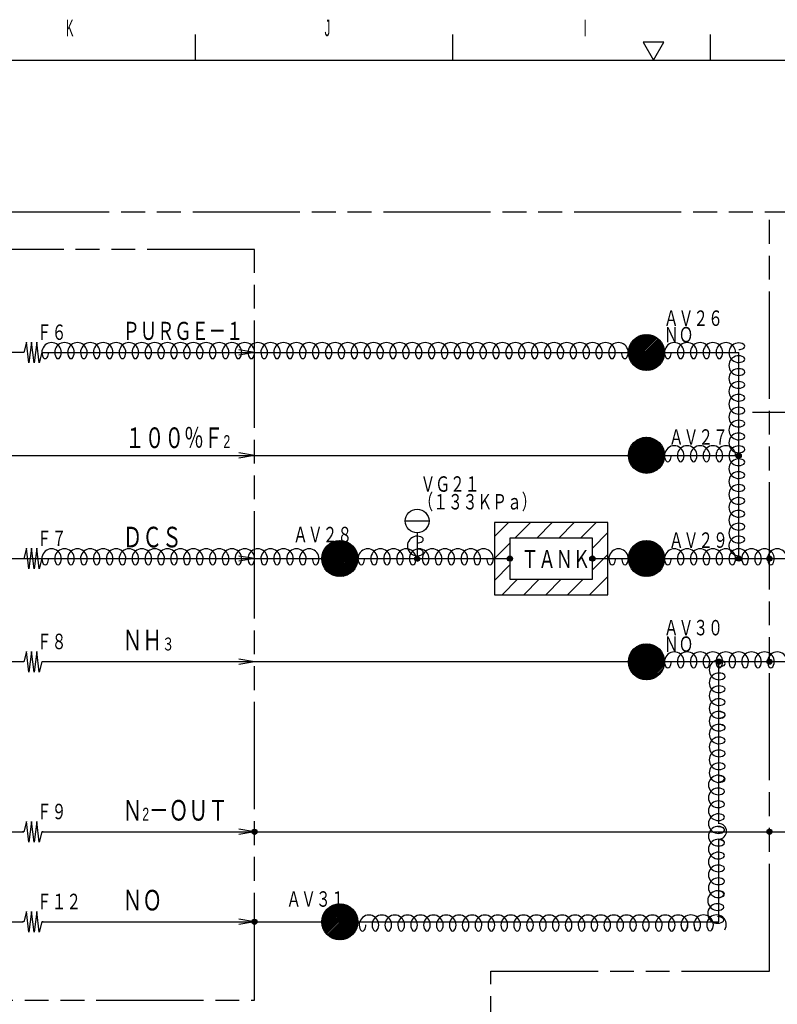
# Model space of a CAD drawing. Header units: millimetres. Extents: x 0 to 840, y 0 to 591.
# Tile 6 of 27: x 297 to 444, y 399 to 590. Entities that reach past the tile are written whole.
import ezdxf

# ---------------------------------------------------------------- set-up
doc = ezdxf.new("R2010")
doc.units = ezdxf.units.MM
doc.header["$LTSCALE"] = 46.255
doc.linetypes.add('PHANTOM', pattern=[0.8, 0.45, -0.05, 0.1, -0.05, 0.1, -0.05])
doc.layers.get('0').update_dxf_attribs({"linetype": 'CONTINUOUS'})
for name, color, linetype in [('0001_01', 7, 'CONTINUOUS'), ('0001_03', 7, 'CONTINUOUS'), ('0001_04', 7, 'CONTINUOUS'), ('0013_01', 7, 'CONTINUOUS'), ('0013_08', 7, 'CONTINUOUS'), ('0510_HCD_02', 7, 'CONTINUOUS')]:
    doc.layers.add(name, color=color, linetype=linetype)
doc.styles.get("Standard").update_dxf_attribs({"font": 'txt', "width": 0.5})
doc.styles.add('TEXTSTYLE_2', font='txt', dxfattribs={"width": 0.7})

msp = doc.modelspace()

# ---------------------------------------------------------------- linework, layer by layer
at = {"color": 2, "linetype": 'Continuous'}
for p, q in [((331, 587), (331, 582)), ((381, 587), (381, 582)), ((431, 587), (431, 582)), ((418, 585.46), (420, 582)), ((422, 585.46), (418, 585.46)), ((420, 582), (422, 585.46))]:
    msp.add_line(p, q, dxfattribs=at)
at = {"color": 7, "linetype": 'Continuous'}
msp.add_line((25, 582), (831, 582), dxfattribs=at)
at = {"layer": '0001_01', "color": 2, "linetype": 'PHANTOM'}
for p, q in [((34.52, 552.59), (586.18, 552.59)), ((442.48, 405.28), (442.48, 552.59)), ((388.41, 157.59), (388.41, 405.28)), ((388.41, 405.28), (442.48, 405.28))]:
    msp.add_line(p, q, dxfattribs=at)
at = {"layer": '0001_01', "color": 2, "linetype": 'Continuous'}
for p, q in [((298.27, 527.29), (297.77, 525.29)), ((298.77, 523.29), (298.27, 527.29)), ((299.27, 527.29), (298.77, 523.29)), ((299.77, 523.29), (299.27, 527.29)), ((300.27, 527.29), (299.77, 523.29)), ((300.77, 523.29), (300.27, 527.29)), ((297.77, 525.29), (54.52, 525.29)), ((301.27, 525.29), (300.77, 523.29)), ((301.27, 525.29), (436.51, 525.29)), ((342.52, 525.29), (339.47, 525.79)), ((342.52, 525.29), (339.47, 524.78)), ((436.51, 485.29), (436.51, 525.29)), ((439.19, 513.67), (447.37, 513.67)), ((204.52, 505.29), (436.51, 505.29)), ((342.52, 505.29), (339.47, 505.79)), ((342.52, 505.29), (339.47, 504.78)), ((371.81, 492.59), (376.41, 492.59)), ((389.11, 492.29), (389.11, 478.29)), ((411.11, 492.29), (389.11, 492.29)), ((411.11, 478.29), (411.11, 492.29)), ((374.11, 490.29), (374.11, 485.29)), ((392.11, 489.29), (392.11, 481.29)), ((408.11, 489.29), (392.11, 489.29)), ((408.11, 481.29), (408.11, 489.29)), ((298.27, 487.29), (297.77, 485.29)), ((298.77, 483.29), (298.27, 487.29)), ((299.27, 487.29), (298.77, 483.29)), ((299.77, 483.29), (299.27, 487.29)), ((300.27, 487.29), (299.77, 483.29)), ((300.77, 483.29), (300.27, 487.29)), ((84.52, 485.29), (392.11, 485.29)), ((301.27, 485.29), (300.77, 483.29)), ((342.52, 485.29), (339.47, 485.79)), ((342.52, 485.29), (339.47, 484.78)), ((408.11, 485.29), (499.49, 485.29)), ((392.11, 481.29), (408.11, 481.29)), ((389.11, 478.29), (411.11, 478.29)), ((298.27, 467.29), (297.77, 465.29)), ((298.77, 463.29), (298.27, 467.29)), ((299.27, 467.29), (298.77, 463.29)), ((299.77, 463.29), (299.27, 467.29)), ((300.27, 467.29), (299.77, 463.29)), ((300.77, 463.29), (300.27, 467.29)), ((297.77, 465.29), (99.52, 465.29)), ((301.27, 465.29), (300.77, 463.29)), ((479.49, 465.29), (301.27, 465.29)), ((342.52, 465.29), (339.47, 465.79)), ((342.52, 465.29), (339.47, 464.78)), ((298.27, 434.29), (297.77, 432.29)), ((298.77, 430.29), (298.27, 434.29)), ((299.27, 434.29), (298.77, 430.29)), ((299.77, 430.29), (299.27, 434.29)), ((300.27, 434.29), (299.77, 430.29)), ((300.77, 430.29), (300.27, 434.29)), ((297.77, 432.29), (297.52, 432.29)), ((301.27, 432.29), (300.77, 430.29)), ((301.52, 432.29), (301.27, 432.29)), ((342.52, 432.29), (339.47, 432.8)), ((342.52, 432.29), (339.47, 431.79)), ((342.52, 432.29), (342.24, 432.29)), ((432.67, 414.84), (432.66, 430.85)), ((298.27, 416.84), (297.77, 414.84)), ((298.77, 412.84), (298.27, 416.84)), ((299.27, 416.84), (298.77, 412.84)), ((299.77, 412.84), (299.27, 416.84)), ((300.27, 416.84), (299.77, 412.84)), ((300.77, 412.84), (300.27, 416.84)), ((297.77, 414.84), (297.52, 414.84)), ((301.27, 414.84), (300.77, 412.84)), ((301.52, 414.84), (301.27, 414.84)), ((342.52, 414.84), (339.47, 415.35)), ((342.52, 414.84), (339.47, 414.33)), ((342.52, 414.84), (342.24, 414.84))]:
    msp.add_line(p, q, dxfattribs=at)
for centre, radius in [((418.61, 525.29), 3.5), ((418.61, 505.33), 3.5), ((436.51, 505.29), 0.5), ((374.11, 492.59), 2.3), ((359.11, 485.29), 3.5), ((418.61, 485.29), 3.5), ((374.11, 485.29), 0.5), ((392.11, 485.29), 0.5), ((408.11, 485.29), 0.5), ((436.51, 485.29), 0.5), ((442.48, 485.29), 0.5), ((418.61, 465.29), 3.5), ((432.68, 465.3), 0.5), ((442.48, 465.29), 0.5), ((342.52, 432.29), 0.5), ((442.48, 432.29), 0.5), ((359.11, 414.84), 3.5), ((342.52, 414.84), 0.5)]:
    msp.add_circle(centre, radius, dxfattribs=at)
msp.add_arc((432.66, 432.39), 1.5, 270, 90, dxfattribs=at)
at = {"layer": '0001_04', "color": 5, "linetype": 'Continuous'}
for p, q in [((415.11, 525.32), (418.57, 528.78)), ((415.12, 525.05), (418.85, 528.78)), ((415.13, 525.62), (418.27, 528.77)), ((415.14, 524.79), (419.1, 528.75)), ((415.17, 525.95), (417.94, 528.72)), ((415.19, 524.55), (419.34, 528.71)), ((415.24, 524.32), (419.57, 528.65)), ((415.27, 526.33), (417.57, 528.63)), ((415.31, 524.11), (419.78, 528.58)), ((415.39, 523.91), (419.99, 528.5)), ((415.45, 526.79), (417.1, 528.44)), ((415.48, 523.71), (420.18, 528.41)), ((415.58, 523.53), (420.36, 528.31)), ((415.69, 523.36), (420.54, 528.21)), ((415.81, 523.19), (420.71, 528.09)), ((415.93, 523.03), (420.86, 527.96)), ((416.06, 522.88), (421.01, 527.83)), ((416.21, 522.74), (421.15, 527.69)), ((416.36, 522.61), (421.29, 527.54)), ((416.51, 522.48), (421.41, 527.38)), ((416.68, 522.37), (421.53, 527.22)), ((416.85, 522.26), (421.64, 527.04)), ((417.04, 522.16), (421.74, 526.86)), ((417.23, 522.07), (421.83, 526.66)), ((417.43, 521.99), (421.91, 526.46)), ((417.65, 521.92), (421.97, 526.25)), ((417.87, 521.86), (422.03, 526.02)), ((418.11, 521.82), (422.07, 525.78)), ((418.37, 521.79), (422.1, 525.52)), ((418.64, 521.79), (422.11, 525.25)), ((418.94, 521.8), (422.09, 524.95)), ((419.27, 521.85), (422.05, 524.62)), ((419.65, 521.94), (421.95, 524.24)), ((420.12, 522.13), (421.77, 523.78)), ((421.06, 522.78), (421.11, 522.84)), ((415.11, 505.47), (418.47, 508.83)), ((415.11, 505.18), (418.75, 508.83)), ((415.13, 504.92), (419.02, 508.8)), ((415.14, 505.78), (418.16, 508.8)), ((415.17, 504.68), (419.26, 508.77)), ((415.2, 506.12), (417.82, 508.74)), ((415.22, 504.45), (419.49, 508.71)), ((415.29, 504.23), (419.71, 508.65)), ((415.32, 506.52), (417.41, 508.62)), ((415.36, 504.02), (419.92, 508.57)), ((415.45, 503.82), (420.11, 508.49)), ((415.55, 503.64), (420.3, 508.39)), ((415.56, 507.05), (416.89, 508.38)), ((415.65, 503.46), (420.48, 508.29)), ((415.76, 503.29), (420.65, 508.17)), ((415.89, 503.13), (420.81, 508.05)), ((416.02, 502.98), (420.96, 507.92)), ((416.15, 502.83), (421.1, 507.78)), ((416.3, 502.7), (421.24, 507.64)), ((416.46, 502.57), (421.37, 507.48)), ((416.62, 502.45), (421.49, 507.32)), ((416.79, 502.34), (421.6, 507.15)), ((416.97, 502.23), (421.7, 506.97)), ((417.16, 502.14), (421.8, 506.78)), ((417.36, 502.06), (421.88, 506.58)), ((417.57, 501.99), (421.95, 506.37)), ((417.79, 501.92), (422.01, 506.15)), ((418.03, 501.88), (422.06, 505.91)), ((418.28, 501.84), (422.09, 505.66)), ((418.54, 501.83), (422.11, 505.39)), ((418.83, 501.84), (422.1, 505.1)), ((419.15, 501.87), (422.07, 504.79)), ((419.51, 501.95), (421.99, 504.43)), ((436.01, 505.29), (436.5, 505.79)), ((436.02, 505.17), (436.63, 505.77)), ((436.04, 505.47), (436.33, 505.75)), ((436.06, 505.06), (436.73, 505.73)), ((436.12, 504.98), (436.82, 505.68)), ((436.19, 504.9), (436.89, 505.61)), ((436.27, 504.85), (436.95, 505.52)), ((436.37, 504.8), (436.99, 505.42)), ((436.49, 504.79), (437.01, 505.3)), ((436.66, 504.81), (436.99, 505.14)), ((419.94, 502.09), (421.85, 504)), ((420.54, 502.41), (421.53, 503.4)), ((389.11, 489.55), (391.85, 492.29)), ((393.09, 489.29), (396.09, 492.29)), ((397.33, 489.29), (400.33, 492.29)), ((401.58, 489.29), (404.58, 492.29)), ((405.82, 489.29), (408.82, 492.29)), ((408.11, 487.33), (411.11, 490.33)), ((355.61, 485.38), (359.02, 488.78)), ((355.61, 485.1), (359.3, 488.78)), ((355.63, 485.68), (358.71, 488.76)), ((355.64, 484.84), (359.56, 488.76)), ((355.68, 484.6), (359.8, 488.72)), ((355.69, 486.02), (358.37, 488.71)), ((355.73, 484.37), (360.03, 488.66)), ((355.8, 486.41), (357.98, 488.6)), ((355.8, 484.15), (360.24, 488.6)), ((355.88, 483.95), (360.45, 488.52)), ((355.96, 483.75), (360.64, 488.43)), ((356.01, 486.91), (357.49, 488.39)), ((356.06, 483.57), (360.83, 488.33)), ((356.17, 483.39), (361.01, 488.23)), ((356.28, 483.22), (361.17, 488.11)), ((356.41, 483.06), (361.33, 487.99)), ((356.54, 482.91), (361.48, 487.86)), ((356.68, 482.77), (361.63, 487.72)), ((356.83, 482.63), (361.76, 487.57)), ((356.98, 482.51), (361.89, 487.41)), ((357.15, 482.39), (362.01, 487.25)), ((389.11, 485.3), (392.11, 488.3)), ((415.11, 485.28), (418.61, 488.79)), ((415.12, 485.58), (418.32, 488.77)), ((415.12, 485.01), (418.88, 488.77)), ((415.15, 484.76), (419.14, 488.74)), ((415.16, 485.9), (417.99, 488.73)), ((415.19, 484.52), (419.38, 488.7)), ((415.25, 486.27), (417.62, 488.64)), ((415.25, 484.29), (419.6, 488.64)), ((415.32, 484.08), (419.81, 488.57)), ((415.4, 483.88), (420.02, 488.49)), ((415.42, 486.72), (417.17, 488.48)), ((415.5, 483.69), (420.21, 488.4)), ((415.6, 483.51), (420.39, 488.3)), ((415.71, 483.33), (420.56, 488.19)), ((415.82, 483.17), (420.73, 488.07)), ((415.84, 487.43), (416.46, 488.05)), ((415.95, 483.01), (420.88, 487.95)), ((416.08, 482.86), (421.03, 487.81)), ((416.23, 482.72), (421.17, 487.67)), ((416.38, 482.59), (421.3, 487.52)), ((416.54, 482.47), (421.43, 487.36)), ((416.7, 482.35), (421.54, 487.19)), ((357.32, 482.28), (362.12, 487.08)), ((357.5, 482.18), (362.22, 486.89)), ((357.69, 482.08), (362.31, 486.7)), ((357.89, 482), (362.39, 486.5)), ((358.11, 481.93), (362.46, 486.29)), ((358.33, 481.87), (362.52, 486.07)), ((358.57, 481.83), (362.57, 485.83)), ((358.82, 481.8), (362.6, 485.58)), ((359.09, 481.79), (362.61, 485.31)), ((373.61, 485.27), (374.13, 485.78)), ((373.63, 485.43), (373.97, 485.76)), ((373.63, 485.14), (374.25, 485.76)), ((373.67, 485.04), (374.35, 485.72)), ((373.73, 484.96), (374.43, 485.67)), ((373.8, 484.89), (374.5, 485.59)), ((373.89, 484.84), (374.56, 485.51)), ((373.99, 484.8), (374.6, 485.4)), ((374.12, 484.79), (374.61, 485.28)), ((391.61, 485.27), (392.13, 485.78)), ((391.63, 485.43), (391.97, 485.76)), ((391.63, 485.14), (392.25, 485.76)), ((391.67, 485.04), (392.35, 485.72)), ((391.73, 484.96), (392.43, 485.67)), ((391.8, 484.89), (392.5, 485.59)), ((391.89, 484.84), (392.56, 485.51)), ((391.99, 484.8), (392.6, 485.4)), ((392.12, 484.79), (392.61, 485.28)), ((407.61, 485.28), (408.12, 485.79)), ((407.63, 485.15), (408.24, 485.77)), ((407.64, 485.44), (407.95, 485.76)), ((407.67, 485.05), (408.34, 485.73)), ((407.72, 484.97), (408.43, 485.67)), ((407.79, 484.9), (408.5, 485.6)), ((407.88, 484.84), (408.55, 485.51)), ((407.98, 484.8), (408.59, 485.41)), ((408.11, 483.09), (411.11, 486.09)), ((408.11, 484.79), (408.61, 485.29)), ((416.88, 482.24), (421.65, 487.02)), ((417.06, 482.14), (421.75, 486.83)), ((417.26, 482.06), (421.84, 486.64)), ((417.46, 481.98), (421.92, 486.43)), ((417.68, 481.91), (421.98, 486.22)), ((417.91, 481.86), (422.04, 485.99)), ((418.15, 481.82), (422.08, 485.75)), ((418.41, 481.79), (422.1, 485.49)), ((418.68, 481.79), (422.11, 485.21)), ((436.01, 485.25), (436.54, 485.78)), ((436.02, 485.41), (436.39, 485.77)), ((436.03, 485.13), (436.66, 485.76)), ((436.08, 485.04), (436.76, 485.72)), ((436.14, 484.95), (436.84, 485.66)), ((436.21, 484.89), (436.91, 485.59)), ((436.3, 484.83), (436.96, 485.5)), ((436.4, 484.8), (437, 485.39)), ((436.53, 484.79), (437.01, 485.26)), ((441.98, 485.28), (442.48, 485.79)), ((442, 485.16), (442.61, 485.77)), ((442.01, 485.45), (442.31, 485.76)), ((442.04, 485.05), (442.71, 485.73)), ((442.09, 484.97), (442.79, 485.67)), ((442.16, 484.9), (442.87, 485.6)), ((442.25, 484.84), (442.92, 485.52)), ((442.35, 484.8), (442.96, 485.42)), ((442.47, 484.79), (442.98, 485.29)), ((359.38, 481.8), (362.6, 485.01)), ((359.71, 481.84), (362.56, 484.69)), ((360.07, 481.92), (362.47, 484.32)), ((360.52, 482.08), (362.31, 483.88)), ((374.3, 484.82), (374.57, 485.1)), ((389.11, 481.06), (392.11, 484.06)), ((392.3, 484.82), (392.57, 485.1)), ((408.28, 484.81), (408.58, 485.12)), ((418.99, 481.81), (422.09, 484.91)), ((419.32, 481.86), (422.04, 484.57)), ((419.71, 481.96), (421.93, 484.18)), ((420.19, 482.16), (421.73, 483.7)), ((436.72, 484.83), (436.96, 485.07)), ((442.64, 484.81), (442.95, 485.12)), ((361.19, 482.47), (361.93, 483.21)), ((407.55, 478.29), (411.11, 481.85)), ((390.58, 478.29), (393.58, 481.29)), ((394.82, 478.29), (397.82, 481.29)), ((399.06, 478.29), (402.06, 481.29)), ((403.3, 478.29), (406.3, 481.29)), ((415.11, 465.2), (418.69, 468.78)), ((415.12, 465.49), (418.41, 468.78)), ((415.13, 464.93), (418.96, 468.77)), ((415.15, 465.8), (418.09, 468.75)), ((415.16, 464.69), (419.21, 468.73)), ((415.21, 464.45), (419.44, 468.68)), ((415.22, 466.16), (417.73, 468.67)), ((415.27, 464.23), (419.66, 468.62)), ((415.35, 464.02), (419.87, 468.55)), ((415.36, 466.58), (417.31, 468.54)), ((415.43, 463.82), (420.07, 468.47)), ((415.52, 463.63), (420.26, 468.37)), ((415.63, 463.45), (420.44, 468.27)), ((415.65, 467.16), (416.74, 468.24)), ((415.74, 463.28), (420.61, 468.16)), ((415.86, 463.12), (420.77, 468.04)), ((415.99, 462.97), (420.93, 467.91)), ((416.12, 462.82), (421.07, 467.77)), ((416.27, 462.68), (421.21, 467.63)), ((416.42, 462.55), (421.34, 467.47)), ((416.58, 462.43), (421.46, 467.31)), ((416.75, 462.32), (421.58, 467.14)), ((416.93, 462.21), (421.68, 466.96)), ((417.12, 462.12), (421.78, 466.78)), ((417.32, 462.03), (421.86, 466.58)), ((417.52, 461.96), (421.94, 466.37)), ((417.74, 461.89), (422, 466.15)), ((417.98, 461.84), (422.05, 465.92)), ((418.22, 461.81), (422.09, 465.67)), ((418.48, 461.79), (422.11, 465.41)), ((418.77, 461.79), (422.11, 465.13)), ((419.08, 461.82), (422.08, 464.81)), ((419.43, 461.88), (422.01, 464.47)), ((432.19, 465.36), (432.62, 465.8)), ((432.19, 465.22), (432.76, 465.79)), ((432.22, 465.11), (432.87, 465.76)), ((432.27, 465.02), (432.96, 465.71)), ((432.28, 465.59), (432.39, 465.71)), ((432.33, 464.94), (433.04, 465.65)), ((432.41, 464.88), (433.1, 465.57)), ((432.51, 464.83), (433.15, 465.47)), ((432.62, 464.8), (433.18, 465.36)), ((432.77, 464.81), (433.18, 465.22)), ((441.98, 465.34), (442.42, 465.78)), ((441.99, 465.21), (442.56, 465.78)), ((442.02, 465.1), (442.67, 465.75)), ((442.07, 465), (442.76, 465.7)), ((442.07, 465.58), (442.19, 465.69)), ((442.13, 464.93), (442.84, 465.63)), ((442.21, 464.86), (442.9, 465.55)), ((442.3, 464.82), (442.95, 465.46)), ((442.42, 464.79), (442.98, 465.35)), ((442.56, 464.79), (442.97, 465.2)), ((419.84, 462.01), (421.89, 464.06)), ((420.37, 462.26), (421.63, 463.52)), ((342.02, 432.27), (342.53, 432.79)), ((342.04, 432.15), (342.65, 432.77)), ((342.04, 432.44), (342.36, 432.76)), ((342.08, 432.05), (342.76, 432.73)), ((342.14, 431.97), (342.84, 432.67)), ((342.21, 431.9), (342.91, 432.6)), ((342.29, 431.84), (342.97, 432.51)), ((342.4, 431.8), (343, 432.41)), ((342.52, 431.79), (343.02, 432.28)), ((342.69, 431.82), (342.99, 432.11)), ((441.98, 432.26), (442.51, 432.79)), ((441.99, 432.41), (442.36, 432.78)), ((442, 432.14), (442.63, 432.77)), ((442.05, 432.04), (442.73, 432.73)), ((442.11, 431.96), (442.81, 432.67)), ((442.18, 431.89), (442.88, 432.59)), ((442.27, 431.84), (442.93, 432.5)), ((442.38, 431.8), (442.97, 432.4)), ((442.51, 431.79), (442.98, 432.27)), ((442.7, 431.84), (442.93, 432.07)), ((355.61, 414.93), (359.02, 418.34)), ((355.61, 414.65), (359.3, 418.34)), ((355.63, 415.24), (358.71, 418.32)), ((355.64, 414.39), (359.56, 418.31)), ((355.68, 414.15), (359.8, 418.27)), ((355.69, 415.58), (358.37, 418.26)), ((355.73, 413.92), (360.03, 418.22)), ((355.8, 415.97), (357.98, 418.15)), ((355.8, 413.71), (360.24, 418.15)), ((355.88, 413.5), (360.45, 418.07)), ((355.96, 413.31), (360.64, 417.99)), ((356.01, 416.46), (357.49, 417.94)), ((356.06, 413.12), (360.83, 417.89)), ((356.17, 412.94), (361.01, 417.78)), ((356.28, 412.78), (361.17, 417.67)), ((356.41, 412.62), (361.33, 417.54)), ((356.54, 412.47), (361.48, 417.41)), ((356.68, 412.32), (361.63, 417.27)), ((356.83, 412.19), (361.76, 417.12)), ((356.98, 412.06), (361.89, 416.97)), ((357.15, 411.94), (362.01, 416.8)), ((357.32, 411.83), (362.12, 416.63)), ((357.5, 411.73), (362.22, 416.45)), ((342.02, 414.83), (342.53, 415.34)), ((342.04, 414.7), (342.65, 415.32)), ((342.04, 414.99), (342.36, 415.31)), ((342.08, 414.6), (342.75, 415.28)), ((342.13, 414.52), (342.84, 415.22)), ((342.21, 414.45), (342.91, 415.15)), ((342.29, 414.39), (342.96, 415.07)), ((342.39, 414.35), (343, 414.96)), ((342.52, 414.34), (343.02, 414.84)), ((342.69, 414.37), (342.99, 414.67)), ((357.69, 411.64), (362.31, 416.26)), ((357.89, 411.56), (362.39, 416.06)), ((358.11, 411.49), (362.46, 415.84)), ((358.33, 411.43), (362.52, 415.62)), ((358.57, 411.38), (362.57, 415.38)), ((358.82, 411.35), (362.6, 415.13)), ((359.09, 411.34), (362.61, 414.86)), ((359.38, 411.35), (362.6, 414.57)), ((359.71, 411.39), (362.56, 414.24)), ((360.07, 411.48), (362.47, 413.88)), ((360.52, 411.64), (362.31, 413.43)), ((361.19, 412.02), (361.93, 412.76))]:
    msp.add_line(p, q, dxfattribs=at)
at = {"layer": '0013_01', "color": 2, "linetype": 'PHANTOM'}
for p, q in [((342.52, 545.29), (44.52, 545.29)), ((342.52, 399.66), (342.52, 545.29)), ((274.84, 399.66), (342.52, 399.66))]:
    msp.add_line(p, q, dxfattribs=at)
at = {"layer": '0013_01', "color": 2, "linetype": 'Continuous'}
for p, q in [((432.66, 433.81), (432.66, 465.23)), ((219.51, 432.29), (297.77, 432.29)), ((301.27, 432.29), (342.52, 432.29)), ((340.42, 432.29), (495.15, 432.29)), ((301.27, 414.84), (342.52, 414.84))]:
    msp.add_line(p, q, dxfattribs=at)
at = {"layer": '0013_08', "color": 9, "linetype": 'Continuous'}
for centre, radius, start, end in [((303.17, 525.29), 1.9, 328.533, 211.467), ((300.67, 525.29), 1.9, 328.533, 360), ((305.67, 525.29), 1.9, 328.533, 211.467), ((308.17, 525.29), 1.9, 328.533, 211.467), ((310.67, 525.29), 1.9, 328.533, 211.467), ((313.17, 525.29), 1.9, 328.533, 211.467), ((315.67, 525.29), 1.9, 328.533, 211.467), ((318.17, 525.29), 1.9, 328.533, 211.467), ((320.67, 525.29), 1.9, 328.533, 211.467), ((323.17, 525.29), 1.9, 328.533, 211.467), ((325.67, 525.29), 1.9, 328.533, 211.467), ((328.17, 525.29), 1.9, 328.533, 211.467), ((330.67, 525.29), 1.9, 328.533, 211.467), ((333.17, 525.29), 1.9, 328.533, 211.467), ((335.67, 525.29), 1.9, 328.533, 211.467), ((338.17, 525.29), 1.9, 328.533, 211.467), ((340.67, 525.29), 1.9, 328.533, 211.467), ((343.17, 525.29), 1.9, 328.533, 211.467), ((345.67, 525.29), 1.9, 328.533, 211.467), ((348.17, 525.29), 1.9, 328.533, 211.467), ((350.67, 525.29), 1.9, 328.533, 211.467), ((353.17, 525.29), 1.9, 328.533, 211.467), ((355.67, 525.29), 1.9, 328.533, 211.467), ((358.17, 525.29), 1.9, 328.533, 211.467), ((360.67, 525.29), 1.9, 328.533, 211.467), ((363.17, 525.29), 1.9, 328.533, 211.467), ((365.67, 525.29), 1.9, 328.533, 211.467), ((368.17, 525.29), 1.9, 328.533, 211.467), ((370.67, 525.29), 1.9, 328.533, 211.467), ((373.17, 525.29), 1.9, 328.533, 211.467), ((375.67, 525.29), 1.9, 328.533, 211.467), ((378.17, 525.29), 1.9, 328.533, 211.467), ((380.67, 525.29), 1.9, 328.533, 211.467), ((383.17, 525.29), 1.9, 328.533, 211.467), ((385.67, 525.29), 1.9, 328.533, 211.467), ((388.17, 525.29), 1.9, 328.533, 211.467), ((390.67, 525.29), 1.9, 328.533, 211.467), ((393.17, 525.29), 1.9, 328.533, 211.467), ((395.67, 525.29), 1.9, 328.533, 211.467), ((398.17, 525.29), 1.9, 328.533, 211.467), ((400.67, 525.29), 1.9, 328.533, 211.467), ((403.17, 525.29), 1.9, 328.533, 211.467), ((405.67, 525.29), 1.9, 328.533, 211.467), ((408.17, 525.29), 1.9, 328.533, 211.467), ((410.67, 525.29), 1.9, 328.533, 211.467), ((413.17, 525.29), 1.9, 328.533, 211.467), ((415.67, 525.29), 1.9, 180, 211.467), ((424.01, 525.29), 1.9, 328.533, 211.467), ((421.51, 525.29), 1.9, 328.533, 360), ((426.51, 525.29), 1.9, 328.533, 211.467), ((429.01, 525.29), 1.9, 328.533, 211.467), ((431.51, 525.29), 1.9, 328.533, 211.467), ((434.01, 525.29), 1.9, 0, 211.467), ((436.51, 525.24), 1.9, 58.533, 301.467), ((436.51, 527.74), 1.9, 270, 301.467), ((437.27, 526.49), 0.431, 301.467, 58.533), ((301.92, 524.52), 0.431, 211.467, 328.533), ((304.42, 524.52), 0.431, 211.467, 328.533), ((306.92, 524.52), 0.431, 211.467, 328.533), ((309.42, 524.52), 0.431, 211.467, 328.533), ((311.92, 524.52), 0.431, 211.467, 328.533), ((314.42, 524.52), 0.431, 211.467, 328.533), ((316.92, 524.52), 0.431, 211.467, 328.533), ((319.42, 524.52), 0.431, 211.467, 328.533), ((321.92, 524.52), 0.431, 211.467, 328.533), ((324.42, 524.52), 0.431, 211.467, 328.533), ((326.92, 524.52), 0.431, 211.467, 328.533), ((329.42, 524.52), 0.431, 211.467, 328.533), ((331.92, 524.52), 0.431, 211.467, 328.533), ((334.42, 524.52), 0.431, 211.467, 328.533), ((336.92, 524.52), 0.431, 211.467, 328.533), ((339.42, 524.52), 0.431, 211.467, 328.533), ((341.92, 524.52), 0.431, 211.467, 328.533), ((344.42, 524.52), 0.431, 211.467, 328.533), ((346.92, 524.52), 0.431, 211.467, 328.533), ((349.42, 524.52), 0.431, 211.467, 328.533), ((351.92, 524.52), 0.431, 211.467, 328.533), ((354.42, 524.52), 0.431, 211.467, 328.533), ((356.92, 524.52), 0.431, 211.467, 328.533), ((359.42, 524.52), 0.431, 211.467, 328.533), ((361.92, 524.52), 0.431, 211.467, 328.533), ((364.42, 524.52), 0.431, 211.467, 328.533), ((366.92, 524.52), 0.431, 211.467, 328.533), ((369.42, 524.52), 0.431, 211.467, 328.533), ((371.92, 524.52), 0.431, 211.467, 328.533), ((374.42, 524.52), 0.431, 211.467, 328.533), ((376.92, 524.52), 0.431, 211.467, 328.533), ((379.42, 524.52), 0.431, 211.467, 328.533), ((381.92, 524.52), 0.431, 211.467, 328.533), ((384.42, 524.52), 0.431, 211.467, 328.533), ((386.92, 524.52), 0.431, 211.467, 328.533), ((389.42, 524.52), 0.431, 211.467, 328.533), ((391.92, 524.52), 0.431, 211.467, 328.533), ((394.42, 524.52), 0.431, 211.467, 328.533), ((396.92, 524.52), 0.431, 211.467, 328.533), ((399.42, 524.52), 0.431, 211.467, 328.533), ((401.92, 524.52), 0.431, 211.467, 328.533), ((404.42, 524.52), 0.431, 211.467, 328.533), ((406.92, 524.52), 0.431, 211.467, 328.533), ((409.42, 524.52), 0.431, 211.467, 328.533), ((411.92, 524.52), 0.431, 211.467, 328.533), ((414.42, 524.52), 0.431, 211.467, 328.533), ((422.76, 524.52), 0.431, 211.467, 328.533), ((425.26, 524.52), 0.431, 211.467, 328.533), ((427.76, 524.52), 0.431, 211.467, 328.533), ((430.26, 524.52), 0.431, 211.467, 328.533), ((432.76, 524.52), 0.431, 211.467, 328.533), ((436.51, 522.74), 1.9, 58.533, 301.467), ((437.27, 523.99), 0.431, 301.467, 58.533), ((436.51, 520.24), 1.9, 58.533, 301.467), ((437.27, 521.49), 0.431, 301.467, 58.533), ((436.51, 517.74), 1.9, 58.533, 301.467), ((437.27, 518.99), 0.431, 301.467, 58.533), ((436.51, 515.24), 1.9, 58.533, 301.467), ((437.27, 516.49), 0.431, 301.467, 58.533), ((436.51, 512.74), 1.9, 58.533, 301.467), ((437.27, 513.99), 0.431, 301.467, 58.533), ((436.51, 510.24), 1.9, 58.533, 301.467), ((437.27, 511.49), 0.431, 301.467, 58.533), ((436.51, 507.74), 1.9, 58.533, 301.467), ((437.27, 508.99), 0.431, 301.467, 58.533), ((424.01, 505.29), 1.9, 328.533, 211.467), ((426.51, 505.29), 1.9, 328.533, 211.467), ((429.01, 505.29), 1.9, 328.533, 211.467), ((431.51, 505.29), 1.9, 328.533, 211.467), ((434.01, 505.29), 1.9, 0, 211.467), ((436.51, 505.24), 1.9, 58.533, 301.467), ((437.27, 506.49), 0.431, 301.467, 58.533), ((422.76, 504.52), 0.431, 211.467, 328.533), ((421.51, 505.29), 1.9, 328.533, 360), ((425.26, 504.52), 0.431, 211.467, 328.533), ((427.76, 504.52), 0.431, 211.467, 328.533), ((430.26, 504.52), 0.431, 211.467, 328.533), ((432.76, 504.52), 0.431, 211.467, 328.533), ((436.51, 502.74), 1.9, 58.533, 301.467), ((437.27, 503.99), 0.431, 301.467, 58.533), ((436.51, 500.24), 1.9, 58.533, 301.467), ((437.27, 501.49), 0.431, 301.467, 58.533), ((436.51, 497.74), 1.9, 58.533, 301.467), ((437.27, 498.99), 0.431, 301.467, 58.533), ((436.51, 495.24), 1.9, 58.533, 301.467), ((437.27, 496.49), 0.431, 301.467, 58.533), ((436.51, 492.74), 1.9, 58.533, 301.467), ((437.27, 493.99), 0.431, 301.467, 58.533), ((436.51, 490.24), 1.9, 58.533, 301.467), ((437.27, 491.49), 0.431, 301.467, 58.533), ((374.11, 487.74), 1.9, 58.533, 301.467), ((374.87, 488.99), 0.431, 301.467, 58.533), ((436.51, 487.74), 1.9, 58.533, 270), ((437.27, 488.99), 0.431, 301.467, 58.533), ((303.17, 485.29), 1.9, 328.533, 211.467), ((305.67, 485.29), 1.9, 328.533, 211.467), ((308.17, 485.29), 1.9, 328.533, 211.467), ((310.67, 485.29), 1.9, 328.533, 211.467), ((313.17, 485.29), 1.9, 328.533, 211.467), ((315.67, 485.29), 1.9, 328.533, 211.467), ((318.17, 485.29), 1.9, 328.533, 211.467), ((320.67, 485.29), 1.9, 328.533, 211.467), ((323.17, 485.29), 1.9, 328.533, 211.467), ((325.67, 485.29), 1.9, 328.533, 211.467), ((328.17, 485.29), 1.9, 328.533, 211.467), ((330.67, 485.29), 1.9, 328.533, 211.467), ((333.17, 485.29), 1.9, 328.533, 211.467), ((335.67, 485.29), 1.9, 328.533, 211.467), ((338.17, 485.29), 1.9, 328.533, 211.467), ((340.67, 485.29), 1.9, 328.533, 211.467), ((343.17, 485.29), 1.9, 328.533, 211.467), ((345.67, 485.29), 1.9, 328.533, 211.467), ((348.17, 485.29), 1.9, 328.533, 211.467), ((350.67, 485.29), 1.9, 328.533, 211.467), ((353.17, 485.29), 1.9, 328.533, 211.467), ((364.51, 485.29), 1.9, 328.533, 211.467), ((367.01, 485.29), 1.9, 328.533, 211.467), ((369.51, 485.29), 1.9, 328.533, 211.467), ((372.01, 485.29), 1.9, 328.533, 211.467), ((374.51, 485.29), 1.9, 328.533, 211.467), ((374.11, 490.24), 1.9, 270, 301.467), ((374.11, 485.24), 1.9, 58.533, 90), ((377.01, 485.29), 1.9, 328.533, 211.467), ((379.51, 485.29), 1.9, 328.533, 211.467), ((382.01, 485.29), 1.9, 328.533, 211.467), ((384.51, 485.29), 1.9, 328.533, 211.467), ((387.01, 485.29), 1.9, 328.533, 211.467), ((413.21, 485.29), 1.9, 328.533, 211.467), ((424.01, 485.29), 1.9, 328.533, 211.467), ((426.51, 485.29), 1.9, 328.533, 211.467), ((429.01, 485.29), 1.9, 328.533, 211.467), ((431.51, 485.29), 1.9, 328.533, 211.467), ((434.01, 485.29), 1.9, 328.533, 211.467), ((436.51, 485.29), 1.9, 328.533, 211.467), ((439.01, 485.29), 1.9, 328.533, 211.467), ((441.51, 485.29), 1.9, 0, 211.467), ((444.01, 485.29), 1.9, 328.533, 211.467), ((300.67, 485.29), 1.9, 328.533, 360), ((355.67, 485.29), 1.9, 180, 211.467), ((362.01, 485.29), 1.9, 328.533, 360), ((374.87, 486.49), 0.431, 301.467, 58.533), ((389.51, 485.29), 1.9, 180, 211.467), ((410.71, 485.29), 1.9, 328.533, 360), ((415.71, 485.29), 1.9, 180, 211.467), ((421.51, 485.29), 1.9, 328.533, 360), ((441.51, 485.29), 1.9, 328.533, 360), ((301.92, 484.52), 0.431, 211.467, 328.533), ((304.42, 484.52), 0.431, 211.467, 328.533), ((306.92, 484.52), 0.431, 211.467, 328.533), ((309.42, 484.52), 0.431, 211.467, 328.533), ((311.92, 484.52), 0.431, 211.467, 328.533), ((314.42, 484.52), 0.431, 211.467, 328.533), ((316.92, 484.52), 0.431, 211.467, 328.533), ((319.42, 484.52), 0.431, 211.467, 328.533), ((321.92, 484.52), 0.431, 211.467, 328.533), ((324.42, 484.52), 0.431, 211.467, 328.533), ((326.92, 484.52), 0.431, 211.467, 328.533), ((329.42, 484.52), 0.431, 211.467, 328.533), ((331.92, 484.52), 0.431, 211.467, 328.533), ((334.42, 484.52), 0.431, 211.467, 328.533), ((336.92, 484.52), 0.431, 211.467, 328.533), ((339.42, 484.52), 0.431, 211.467, 328.533), ((341.92, 484.52), 0.431, 211.467, 328.533), ((344.42, 484.52), 0.431, 211.467, 328.533), ((346.92, 484.52), 0.431, 211.467, 328.533), ((349.42, 484.52), 0.431, 211.467, 328.533), ((351.92, 484.52), 0.431, 211.467, 328.533), ((354.42, 484.52), 0.431, 211.467, 328.533), ((363.26, 484.52), 0.431, 211.467, 328.533), ((365.76, 484.52), 0.431, 211.467, 328.533), ((368.26, 484.52), 0.431, 211.467, 328.533), ((370.76, 484.52), 0.431, 211.467, 328.533), ((373.26, 484.52), 0.431, 211.467, 328.533), ((375.76, 484.52), 0.431, 211.467, 328.533), ((378.26, 484.52), 0.431, 211.467, 328.533), ((380.76, 484.52), 0.431, 211.467, 328.533), ((383.26, 484.52), 0.431, 211.467, 328.533), ((385.76, 484.52), 0.431, 211.467, 328.533), ((388.26, 484.52), 0.431, 211.467, 328.533), ((411.96, 484.52), 0.431, 211.467, 328.533), ((414.46, 484.52), 0.431, 211.467, 328.533), ((422.76, 484.52), 0.431, 211.467, 328.533), ((425.26, 484.52), 0.431, 211.467, 328.533), ((427.76, 484.52), 0.431, 211.467, 328.533), ((430.26, 484.52), 0.431, 211.467, 328.533), ((432.76, 484.52), 0.431, 211.467, 328.533), ((435.26, 484.52), 0.431, 211.467, 328.533), ((437.76, 484.52), 0.431, 211.467, 328.533), ((440.26, 484.52), 0.431, 211.467, 328.533), ((442.76, 484.52), 0.431, 211.467, 328.533), ((424.01, 465.29), 1.9, 328.533, 211.467), ((426.51, 465.29), 1.9, 328.533, 211.467), ((429.01, 465.29), 1.9, 328.533, 211.467), ((431.51, 465.29), 1.9, 328.533, 211.467), ((434.01, 465.29), 1.9, 328.533, 211.467), ((436.51, 465.29), 1.9, 328.533, 211.467), ((439.01, 465.29), 1.9, 328.533, 211.467), ((441.51, 465.29), 1.9, 328.533, 211.467), ((444.01, 465.29), 1.9, 328.533, 211.467), ((422.76, 464.52), 0.431, 211.467, 328.533), ((421.51, 465.29), 1.9, 328.533, 360), ((425.26, 464.52), 0.431, 211.467, 328.533), ((427.76, 464.52), 0.431, 211.467, 328.533), ((430.26, 464.52), 0.431, 211.467, 328.533), ((432.69, 463.7), 1.9, 58.533, 301.467), ((432.76, 464.52), 0.431, 211.467, 328.533), ((432.69, 466.2), 1.9, 270, 301.467), ((433.45, 464.95), 0.431, 301.467, 58.533), ((435.26, 464.52), 0.431, 211.467, 328.533), ((437.76, 464.52), 0.431, 211.467, 328.533), ((440.26, 464.52), 0.431, 211.467, 328.533), ((442.76, 464.52), 0.431, 211.467, 328.533), ((432.69, 461.2), 1.9, 58.533, 301.467), ((433.45, 462.45), 0.431, 301.467, 58.533), ((432.69, 458.7), 1.9, 58.533, 301.467), ((433.45, 459.95), 0.431, 301.467, 58.533), ((432.69, 456.2), 1.9, 58.533, 301.467), ((433.45, 457.45), 0.431, 301.467, 58.533), ((432.69, 453.76), 1.9, 58.533, 301.467), ((432.69, 453.7), 1.9, 58.533, 90), ((432.69, 456.26), 1.9, 270, 301.467), ((433.45, 455.01), 0.431, 301.467, 58.533), ((433.45, 454.95), 0.431, 301.467, 58.533), ((432.69, 451.26), 1.9, 58.533, 301.467), ((432.69, 451.2), 1.9, 58.533, 90), ((433.45, 452.51), 0.431, 301.467, 58.533), ((433.45, 452.45), 0.431, 301.467, 58.533), ((432.69, 448.76), 1.9, 58.533, 301.467), ((433.45, 450.01), 0.431, 301.467, 58.533), ((432.69, 446.26), 1.9, 58.533, 301.467), ((433.45, 447.51), 0.431, 301.467, 58.533), ((432.69, 443.76), 1.9, 58.533, 301.467), ((433.45, 445.01), 0.431, 301.467, 58.533), ((432.55, 441.38), 1.9, 58.533, 301.467), ((432.69, 441.26), 1.9, 58.533, 90), ((432.55, 443.88), 1.9, 270, 301.467), ((433.31, 442.63), 0.431, 301.467, 58.533), ((433.45, 442.51), 0.431, 301.467, 58.533), ((432.55, 438.88), 1.9, 58.533, 301.467), ((433.31, 440.13), 0.431, 301.467, 58.533), ((432.55, 436.38), 1.9, 58.533, 301.467), ((433.31, 437.63), 0.431, 301.467, 58.533), ((432.55, 433.88), 1.9, 58.533, 301.467), ((433.31, 435.13), 0.431, 301.467, 58.533), ((432.55, 431.44), 1.9, 58.533, 301.467), ((432.55, 431.38), 1.9, 58.533, 90), ((432.55, 433.94), 1.9, 270, 301.467), ((433.31, 432.69), 0.431, 301.467, 58.533), ((433.31, 432.63), 0.431, 301.467, 58.533), ((432.55, 428.94), 1.9, 58.533, 301.467), ((432.55, 428.88), 1.9, 58.533, 90), ((433.31, 430.19), 0.431, 301.467, 58.533), ((433.31, 430.13), 0.431, 301.467, 58.533), ((432.55, 426.44), 1.9, 58.533, 301.467), ((433.31, 427.69), 0.431, 301.467, 58.533), ((432.55, 423.94), 1.9, 58.533, 301.467), ((433.31, 425.19), 0.431, 301.467, 58.533), ((432.55, 421.44), 1.9, 58.533, 301.467), ((433.31, 422.69), 0.431, 301.467, 58.533), ((432.4, 418.94), 1.9, 58.533, 301.467), ((432.55, 418.94), 1.9, 58.533, 90), ((433.17, 420.19), 0.431, 301.467, 58.533), ((433.31, 420.19), 0.431, 301.467, 58.533), ((432.4, 416.44), 1.9, 58.533, 301.467), ((432.4, 421.44), 1.9, 270, 301.467), ((433.17, 417.69), 0.431, 301.467, 58.533), ((364.76, 414.24), 1.9, 328.533, 211.467), ((367.26, 414.24), 1.9, 328.533, 211.467), ((369.76, 414.24), 1.9, 328.533, 211.467), ((372.26, 414.24), 1.9, 328.533, 211.467), ((374.76, 414.24), 1.9, 328.533, 211.467), ((377.26, 414.24), 1.9, 328.533, 211.467), ((379.76, 414.24), 1.9, 328.533, 211.467), ((382.26, 414.24), 1.9, 328.533, 211.467), ((384.76, 414.24), 1.9, 328.533, 211.467), ((387.26, 414.24), 1.9, 328.533, 211.467), ((389.76, 414.24), 1.9, 328.533, 211.467), ((392.26, 414.24), 1.9, 328.533, 211.467), ((394.76, 414.24), 1.9, 328.533, 211.467), ((397.26, 414.24), 1.9, 328.533, 211.467), ((399.76, 414.24), 1.9, 328.533, 211.467), ((402.26, 414.24), 1.9, 328.533, 211.467), ((404.76, 414.24), 1.9, 328.533, 211.467), ((407.26, 414.24), 1.9, 328.533, 211.467), ((409.76, 414.24), 1.9, 328.533, 211.467), ((412.26, 414.24), 1.9, 328.533, 211.467), ((414.76, 414.24), 1.9, 328.533, 211.467), ((417.26, 414.24), 1.9, 328.533, 211.467), ((419.76, 414.24), 1.9, 328.533, 211.467), ((422.26, 414.24), 1.9, 328.533, 211.467), ((424.76, 414.24), 1.9, 328.533, 211.467), ((427.21, 414.26), 1.9, 328.533, 211.467), ((429.71, 414.26), 1.9, 328.533, 211.467), ((432.21, 414.26), 1.9, 328.533, 211.467), ((432.4, 413.94), 1.9, 58.533, 90), ((433.17, 415.19), 0.431, 301.467, 58.533), ((363.51, 413.47), 0.431, 211.467, 328.533), ((362.26, 414.24), 1.9, 328.533, 360), ((366.01, 413.47), 0.431, 211.467, 328.533), ((368.51, 413.47), 0.431, 211.467, 328.533), ((371.01, 413.47), 0.431, 211.467, 328.533), ((373.51, 413.47), 0.431, 211.467, 328.533), ((376.01, 413.47), 0.431, 211.467, 328.533), ((378.51, 413.47), 0.431, 211.467, 328.533), ((381.01, 413.47), 0.431, 211.467, 328.533), ((383.51, 413.47), 0.431, 211.467, 328.533), ((386.01, 413.47), 0.431, 211.467, 328.533), ((388.51, 413.47), 0.431, 211.467, 328.533), ((391.01, 413.47), 0.431, 211.467, 328.533), ((393.51, 413.47), 0.431, 211.467, 328.533), ((396.01, 413.47), 0.431, 211.467, 328.533), ((398.51, 413.47), 0.431, 211.467, 328.533), ((401.01, 413.47), 0.431, 211.467, 328.533), ((403.51, 413.47), 0.431, 211.467, 328.533), ((406.01, 413.47), 0.431, 211.467, 328.533), ((408.51, 413.47), 0.431, 211.467, 328.533), ((411.01, 413.47), 0.431, 211.467, 328.533), ((413.51, 413.47), 0.431, 211.467, 328.533), ((416.01, 413.47), 0.431, 211.467, 328.533), ((418.51, 413.47), 0.431, 211.467, 328.533), ((421.01, 413.47), 0.431, 211.467, 328.533), ((423.51, 413.47), 0.431, 211.467, 328.533), ((427.26, 414.24), 1.9, 180, 211.467), ((425.96, 413.5), 0.431, 211.467, 328.533), ((426.01, 413.47), 0.431, 211.467, 328.533), ((424.71, 414.26), 1.9, 328.533, 360), ((429.76, 414.24), 1.9, 180, 211.467), ((428.46, 413.5), 0.431, 211.467, 328.533), ((430.96, 413.5), 0.431, 211.467, 328.533)]:
    msp.add_arc(centre, radius, start, end, dxfattribs=at)
at = {"layer": '0510_HCD_02', "color": 2, "linetype": 'Continuous'}
for p, q in [((249.7, 414.84), (297.59, 414.84)), ((302.54, 414.84), (432.67, 414.84))]:
    msp.add_line(p, q, dxfattribs=at)

# ---------------------------------------------------------------- texts
at = {"color": 2, "linetype": 'Continuous', "char_height": 3.2, "width": 1.6, "attachment_point": 2, "line_spacing_factor": 0.9}
for s, insert in [('K', (306.69, 589.84)), ('J', (356.69, 589.84)), ('I', (406.69, 589.84))]:
    msp.add_mtext(s, dxfattribs=dict(at, insert=insert))
at = {"layer": '0001_03', "color": 4, "linetype": 'Continuous', "attachment_point": 1, "line_spacing_factor": 0.675, "style": 'TEXTSTYLE_2'}
for s, insert, char_height, width in [('ＡＶ２６', (421.99, 533.44), 3, 16.5), ('ＰＵＲＧＥ－１', (316.96, 531.22), 3.5, 33.6875), ('Ｆ６', (300.31, 530.72), 3, 8.25), ('ＮＯ', (422, 530.24), 3, 8.25), ('１００％Ｆ\\H2.5;2', (317.42, 510.74), 4, 29.9167), ('ＡＶ２７', (422.97, 510.38), 3, 16.5), ('ＶＧ２１', (374.77, 501.26), 3, 16.5), ('（１３３ＫＰａ）', (374.36, 497.82), 3, 33), ('ＤＣＳ', (316.96, 491.47), 4, 16.5), ('ＡＶ２８', (350.04, 491.45), 3, 17), ('Ｆ７', (300.31, 490.72), 3, 8.25), ('ＡＶ２９', (422.97, 490.38), 3, 16.5), ('ＴＡＮＫ', (394.31, 486.96), 3.5, 19.8333), ('ＡＶ３０', (421.99, 473.4), 3, 16.5), ('Ｆ８', (300.31, 470.72), 3, 8.25), ('ＮＨ\\H2.5;３', (316.96, 471.47), 4, 15.1042), ('ＮＯ', (422, 470.2), 3, 8.25), ('Ｆ９', (300.31, 437.73), 3, 8.25), ('Ｎ\\H2.5;2\\H4.0;－ＯＵＴ', (316.96, 438.47), 4, 29.9167), ('Ｆ１２', (300.31, 420.28), 3, 12.375), ('ＮＯ', (316.96, 421.03), 4, 11), ('ＡＶ３１', (348.73, 420.75), 3, 16.5)]:
    msp.add_mtext(s, dxfattribs=dict(at, insert=insert, char_height=char_height, width=width))

doc.saveas('drawing.dxf')
